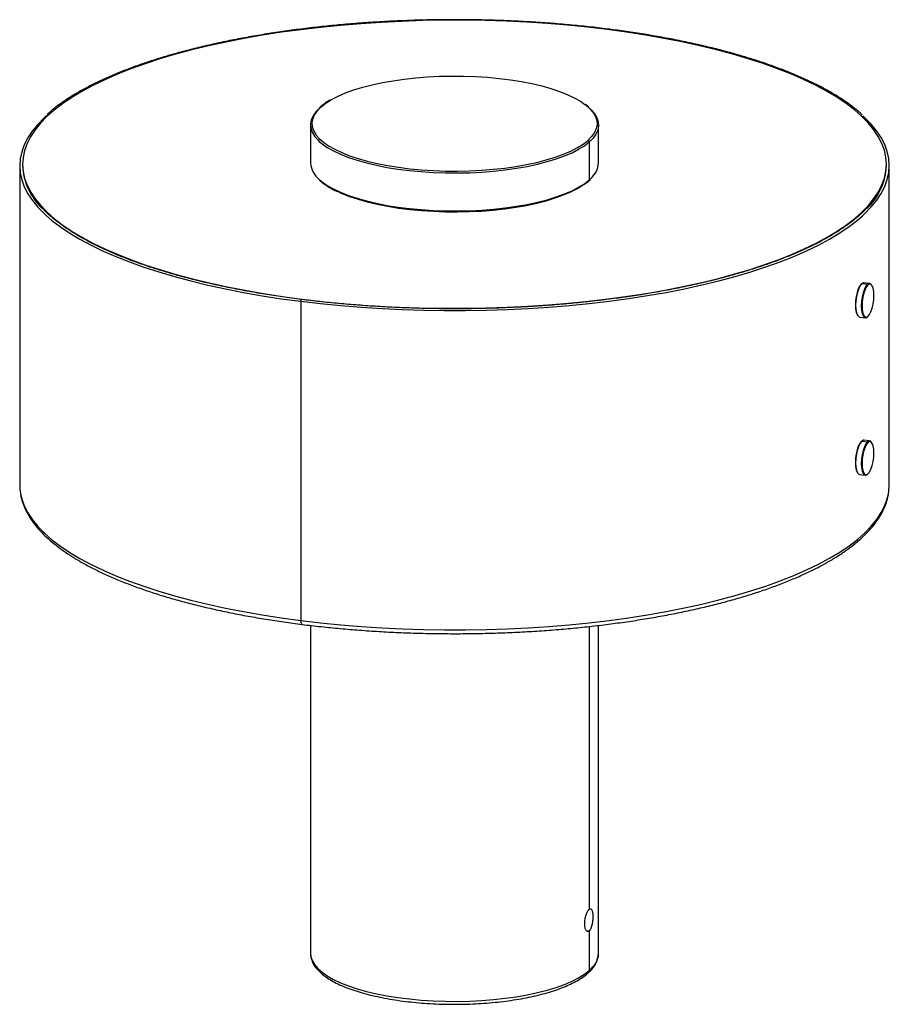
# Paper-space layout '_Dimétrica' of a CAD drawing. Header units: millimetres. Extents: x -151 to 151, y -16 to 326.
import ezdxf

# ---------------------------------------------------------------- set-up
doc = ezdxf.new("R2010")
doc.units = ezdxf.units.MM

psp = doc.layouts.new('_Dimétrica')

# ---------------------------------------------------------------- linework, layer by layer
at = {"color": 7, "linetype": 'Continuous', "lineweight": 25}
for p, q in [((-46.63, 295.19), (-46.99, 294.85)), ((-50, 288.98), (-50, 275.78)), ((50, 275.78), (50, 288.98)), ((46.04, 283.39), (46.3, 283.61)), ((47.2, 283.48), (46.77, 283.08)), ((46.77, 283.08), (46.77, 269.89)), ((-151, 274.83), (-151, 164.05)), ((-150, 275.31), (-150, 274.83)), ((150, 274.83), (150, 275.31)), ((151, 164.05), (151, 274.83)), ((47.2, 270.28), (46.77, 269.89)), ((46.63, 269.57), (47.06, 269.97)), ((141.43, 233.92), (141.25, 233.75)), ((141.43, 233.92), (143.4, 233.67)), ((144.15, 233.97), (142.18, 234.21)), ((143.59, 233.46), (143.4, 233.67)), ((144.94, 233.29), (144.8, 233.49)), ((-53.39, 227.75), (-53.39, 116.97)), ((139.89, 222.99), (140.03, 222.78)), ((140.68, 222.31), (142.65, 222.06)), ((143.59, 222.52), (143.4, 222.36)), ((141.43, 179.23), (141.25, 179.07)), ((141.43, 179.23), (143.4, 178.99)), ((144.15, 179.28), (142.18, 179.53)), ((143.59, 178.77), (143.4, 178.99)), ((144.94, 178.6), (144.8, 178.81)), ((139.89, 168.3), (140.03, 168.1)), ((140.68, 167.62), (142.65, 167.38)), ((143.59, 167.84), (143.4, 167.67)), ((-50, 115.26), (-50, 1.41)), ((46.77, 114.9), (46.77, 16.73)), ((50, 1.41), (50, 115.27)), ((45.83, 9.31), (46.77, 9.19)), ((46.77, 9.19), (46.77, -4.48)), ((-50, 1.49), (-50, 1.41))]:
    psp.add_line(p, q, dxfattribs=at)
at = {"color": 7, "linetype": 'Continuous', "lineweight": 25, "flags": 128}
for points in [[(53.03, 322.08), (46.19, 322.88), (39.24, 323.56), (32.2, 324.14), (25.09, 324.6), (17.91, 324.95), (10.7, 325.18), (3.46, 325.29), (-3.79, 325.29), (-11.03, 325.17), (-18.25, 324.93), (-25.42, 324.58), (-32.53, 324.12), (-39.57, 323.54), (-46.51, 322.84), (-53.35, 322.04), (-60.06, 321.12), (-66.63, 320.1), (-73.04, 318.98), (-79.29, 317.75), (-85.35, 316.42), (-91.21, 315), (-96.86, 313.49), (-102.28, 311.88), (-107.46, 310.19), (-112.39, 308.42), (-117.06, 306.57), (-121.45, 304.65), (-125.56, 302.66), (-129.38, 300.61), (-132.9, 298.49), (-136.1, 296.33), (-138.99, 294.11), (-141.55, 291.85), (-143.79, 289.55), (-145.68, 287.22), (-147.24, 284.86), (-148.45, 282.48), (-149.32, 280.08), (-149.83, 277.67), (-150, 275.25), (-149.82, 272.83), (-149.28, 270.42), (-148.4, 268.03), (-147.17, 265.64), (-145.6, 263.29), (-143.69, 260.96), (-141.44, 258.66), (-138.86, 256.4), (-135.96, 254.19), (-132.74, 252.02), (-129.21, 249.91), (-125.38, 247.86), (-121.25, 245.87), (-116.85, 243.95), (-112.16, 242.11), (-107.22, 240.34), (-102.03, 238.65), (-96.6, 237.05), (-90.94, 235.54), (-85.07, 234.13), (-79, 232.8), (-72.75, 231.58), (-66.33, 230.46), (-59.75, 229.44), (-53.03, 228.54)], [(-53.03, 228.54), (-46.19, 227.74), (-39.24, 227.05), (-32.2, 226.47), (-25.09, 226.01), (-17.91, 225.66), (-10.7, 225.43), (-3.46, 225.32), (3.79, 225.32), (11.03, 225.44), (18.25, 225.68), (25.42, 226.03), (32.53, 226.5), (39.57, 227.08), (46.51, 227.77), (53.35, 228.58), (60.06, 229.49), (66.63, 230.51), (73.04, 231.64), (79.29, 232.86), (85.35, 234.19), (91.21, 235.61), (96.86, 237.13), (102.28, 238.73), (107.46, 240.42), (112.39, 242.19), (117.06, 244.04), (121.45, 245.96), (125.56, 247.95), (129.38, 250.01), (132.9, 252.12), (136.1, 254.29), (138.99, 256.5), (141.55, 258.76), (143.79, 261.06), (145.68, 263.4), (147.24, 265.76), (148.45, 268.14), (149.32, 270.54), (149.83, 272.95), (150, 275.36), (149.82, 277.78), (149.28, 280.19), (148.4, 282.59), (147.17, 284.97), (145.6, 287.33), (143.69, 289.66), (141.44, 291.95), (138.86, 294.21), (135.96, 296.43), (132.74, 298.59), (129.21, 300.7), (125.38, 302.75), (121.25, 304.74), (116.85, 306.66), (112.16, 308.5), (107.22, 310.27), (102.03, 311.96), (96.6, 313.56), (90.94, 315.07), (85.07, 316.49), (79, 317.81), (72.75, 319.03), (66.33, 320.15), (59.75, 321.17), (53.03, 322.08)], [(-43.02, 297.61), (-42.68, 297.81), (-40.4, 298.98), (-37.83, 300.09), (-34.98, 301.12), (-31.89, 302.07), (-28.56, 302.92), (-25.03, 303.68), (-21.32, 304.34), (-17.45, 304.89), (-13.46, 305.33), (-9.37, 305.65), (-5.22, 305.86), (-1.03, 305.94), (3.18, 305.91), (7.35, 305.77), (11.48, 305.5), (15.52, 305.12), (19.45, 304.62), (23.24, 304.02), (26.86, 303.31), (30.29, 302.5), (33.5, 301.59), (36.47, 300.6), (39.18, 299.53), (41.6, 298.39), (43.73, 297.18), (45.27, 296.12)], [(-46.3, 295.28), (-44.65, 296.57), (-43.02, 297.61)], [(-47.13, 294.54), (-48.1, 293.53), (-49.09, 292.15), (-49.72, 290.75), (-49.99, 289.34), (-49.9, 287.92), (-49.45, 286.52), (-48.65, 285.13), (-47.49, 283.77), (-46.95, 283.24)], [(-46.3, 295.28), (-47.62, 293.95), (-48.59, 292.59), (-49.22, 291.2), (-49.49, 289.81), (-49.4, 288.41), (-48.96, 287.01), (-48.16, 285.64), (-48, 285.42)], [(45.27, 296.12), (45.54, 295.92), (47.02, 294.61), (48.16, 293.26), (48.96, 291.88), (49.4, 290.49), (49.49, 289.09), (49.22, 287.69), (48.59, 286.31), (47.62, 284.94), (46.3, 283.61)], [(46.85, 294.8), (47.49, 294.19), (48.65, 292.83), (49.45, 291.44), (49.9, 290.03), (49.99, 288.61), (49.72, 287.2), (49.09, 285.8), (48.1, 284.43), (47.2, 283.48)], [(-141.64, 292.28), (-142.5, 291.49), (-144.74, 289.17), (-146.65, 286.83), (-148.22, 284.45), (-149.44, 282.05), (-150.31, 279.64), (-150.83, 277.21), (-151, 274.78), (-150.82, 272.35), (-150.28, 269.92), (-149.39, 267.51), (-148.15, 265.11), (-146.57, 262.73), (-144.65, 260.39), (-142.38, 258.08), (-141.78, 257.52)], [(141.64, 257.39), (142.5, 258.18), (144.74, 260.5), (146.65, 262.84), (148.22, 265.22), (149.44, 267.62), (150.31, 270.03), (150.83, 272.46), (151, 274.89), (150.82, 277.32), (150.28, 279.75), (149.39, 282.16), (148.15, 284.56), (146.57, 286.94), (144.65, 289.28), (142.38, 291.59), (141.78, 292.15)], [(-48, 285.42), (-47.02, 284.29), (-45.54, 282.98), (-43.73, 281.72), (-41.6, 280.51), (-39.18, 279.36), (-36.47, 278.29), (-33.5, 277.3), (-30.29, 276.4), (-26.86, 275.59), (-23.24, 274.88), (-19.45, 274.28), (-15.52, 273.78), (-11.48, 273.4), (-7.35, 273.13), (-3.18, 272.98), (1.03, 272.95), (5.22, 273.04), (9.37, 273.25), (13.46, 273.57), (17.45, 274.01), (21.32, 274.56), (25.03, 275.21), (28.56, 275.97), (31.89, 276.83), (34.98, 277.78), (37.83, 278.81), (40.4, 279.91), (42.68, 281.09), (44.65, 282.33), (46.04, 283.39)], [(-46.95, 283.24), (-46, 282.44), (-44.17, 281.17), (-42.02, 279.95), (-39.58, 278.79), (-36.84, 277.71), (-33.84, 276.71), (-30.6, 275.8), (-27.13, 274.98), (-23.48, 274.26), (-19.65, 273.65), (-15.68, 273.15), (-11.59, 272.76), (-7.43, 272.5), (-3.21, 272.34), (1.04, 272.31), (5.27, 272.4), (9.47, 272.61), (13.6, 272.94), (17.63, 273.38), (21.53, 273.94), (25.28, 274.6), (28.85, 275.36), (32.21, 276.23), (35.34, 277.19), (38.21, 278.23), (40.81, 279.35), (43.11, 280.53), (45.1, 281.78), (46.77, 283.08)], [(-46.95, 270.04), (-46, 269.24), (-44.17, 267.97), (-42.02, 266.75), (-39.58, 265.59), (-36.84, 264.51), (-33.84, 263.51), (-30.6, 262.6), (-27.13, 261.78), (-23.48, 261.06), (-19.65, 260.45), (-15.68, 259.95), (-11.59, 259.57), (-7.43, 259.3), (-3.21, 259.15), (1.04, 259.11), (5.27, 259.2), (9.47, 259.41), (13.6, 259.74), (17.63, 260.18), (21.53, 260.74), (25.28, 261.4), (28.85, 262.17), (32.21, 263.03), (35.34, 263.99), (38.21, 265.03), (40.81, 266.15), (43.11, 267.34), (45.1, 268.58), (46.77, 269.89)], [(-40.22, 265.69), (-39.18, 265.22), (-36.47, 264.15), (-33.5, 263.16), (-30.29, 262.26), (-26.86, 261.45), (-23.24, 260.74), (-19.45, 260.13), (-15.52, 259.64), (-11.48, 259.26), (-7.35, 258.99), (-3.18, 258.84), (1.03, 258.81), (5.22, 258.9), (9.37, 259.1), (13.46, 259.43), (17.45, 259.87), (21.32, 260.41), (25.03, 261.07), (28.56, 261.83), (31.89, 262.69), (34.98, 263.63), (37.83, 264.66), (40.4, 265.77), (42.68, 266.95), (44.47, 268.06)], [(-141.78, 257.52), (-139.79, 255.8), (-136.87, 253.57), (-133.62, 251.39), (-130.07, 249.27), (-126.21, 247.2), (-122.06, 245.2), (-117.62, 243.27), (-112.91, 241.42), (-107.94, 239.64), (-102.71, 237.94), (-97.24, 236.33), (-91.55, 234.81), (-85.64, 233.38), (-79.53, 232.05), (-73.24, 230.82), (-66.77, 229.69), (-60.15, 228.67), (-53.39, 227.75)], [(-53.39, 227.75), (-46.5, 226.95), (-39.5, 226.25), (-32.42, 225.68), (-25.25, 225.21), (-18.03, 224.86), (-10.77, 224.63), (-3.48, 224.51), (3.82, 224.52), (11.11, 224.64), (18.37, 224.88), (25.59, 225.23), (32.75, 225.7), (39.83, 226.28), (46.82, 226.98), (53.7, 227.79), (60.46, 228.71), (67.07, 229.74), (73.53, 230.87), (79.82, 232.11), (85.92, 233.44), (91.82, 234.88), (97.5, 236.4), (102.96, 238.02), (108.17, 239.72), (113.14, 241.5), (117.84, 243.36), (122.26, 245.3), (126.4, 247.3), (130.24, 249.37), (133.78, 251.49), (137.01, 253.68), (139.92, 255.91), (141.64, 257.39)], [(141.25, 233.75), (140.72, 233.1), (140.22, 232.12), (139.8, 230.87), (139.47, 229.45), (139.27, 227.95), (139.2, 226.48), (139.27, 225.12), (139.47, 223.98), (139.8, 223.14), (139.89, 222.99)], [(141.43, 233.92), (140.89, 233.24), (140.37, 232.22), (139.93, 230.94), (139.6, 229.47), (139.39, 227.92), (139.31, 226.39), (139.39, 224.99), (139.6, 223.81), (139.93, 222.94), (140.37, 222.43), (140.68, 222.31)], [(143.4, 233.67), (142.85, 232.99), (142.34, 231.98), (141.9, 230.69), (141.56, 229.22), (141.35, 227.67), (141.28, 226.14), (141.35, 224.74), (141.56, 223.56), (141.9, 222.69), (142.34, 222.18), (142.85, 222.06), (143.4, 222.36)], [(142.18, 234.21), (141.98, 234.21), (141.43, 233.92)], [(143.59, 233.46), (143.06, 232.8), (142.56, 231.82), (142.14, 230.58), (141.81, 229.16), (141.61, 227.66), (141.54, 226.18), (141.61, 224.83), (141.81, 223.69), (142.14, 222.84), (142.56, 222.35), (143.06, 222.24), (143.59, 222.52)], [(144.8, 233.49), (144.46, 233.85), (143.95, 233.96), (143.4, 233.67)], [(143.59, 222.52), (144.12, 223.18), (144.61, 224.16), (145.04, 225.4), (145.36, 226.82), (145.57, 228.32), (145.64, 229.8), (145.57, 231.15), (145.36, 232.29), (145.04, 233.13), (144.61, 233.63), (144.12, 233.74), (143.59, 233.46)], [(-53.39, 227.75), (-53.37, 227.94), (-53.33, 228.13), (-53.28, 228.28), (-53.21, 228.38), (-53.15, 228.4)], [(141.25, 179.07), (140.72, 178.41), (140.22, 177.43), (139.8, 176.19), (139.47, 174.77), (139.27, 173.27), (139.2, 171.79), (139.27, 170.44), (139.47, 169.3), (139.8, 168.46), (139.89, 168.3)], [(141.43, 179.23), (140.89, 178.56), (140.37, 177.54), (139.93, 176.25), (139.6, 174.79), (139.39, 173.23), (139.31, 171.71), (139.39, 170.31), (139.6, 169.13), (139.93, 168.25), (140.37, 167.74), (140.68, 167.62)], [(143.4, 178.99), (142.85, 178.31), (142.34, 177.29), (141.9, 176.01), (141.56, 174.54), (141.35, 172.99), (141.28, 171.46), (141.35, 170.06), (141.56, 168.88), (141.9, 168.01), (142.34, 167.5), (142.85, 167.38), (143.4, 167.67)], [(142.18, 179.53), (141.98, 179.53), (141.43, 179.23)], [(143.59, 178.77), (143.06, 178.12), (142.56, 177.14), (142.14, 175.89), (141.81, 174.47), (141.61, 172.97), (141.54, 171.5), (141.61, 170.14), (141.81, 169.01), (142.14, 168.16), (142.56, 167.67), (143.06, 167.56), (143.59, 167.84)], [(144.8, 178.81), (144.46, 179.16), (143.95, 179.28), (143.4, 178.99)], [(143.59, 167.84), (144.12, 168.49), (144.61, 169.47), (145.04, 170.72), (145.36, 172.14), (145.57, 173.64), (145.64, 175.11), (145.57, 176.47), (145.36, 177.61), (145.04, 178.45), (144.61, 178.95), (144.12, 179.06), (143.59, 178.77)], [(150.74, 161.09), (150.83, 161.68), (151, 164.05)], [(-150.73, 161.05), (-150.28, 159.14), (-149.39, 156.73), (-148.15, 154.33), (-146.57, 151.95), (-144.65, 149.61), (-142.38, 147.3), (-139.79, 145.02), (-136.87, 142.79), (-133.62, 140.61), (-130.07, 138.49), (-126.21, 136.42), (-122.06, 134.42), (-117.62, 132.49), (-112.91, 130.64), (-107.94, 128.86), (-102.71, 127.16), (-97.24, 125.55), (-91.55, 124.03), (-85.64, 122.6), (-79.53, 121.27), (-73.24, 120.04), (-66.77, 118.91), (-60.15, 117.89), (-53.39, 116.97)], [(-53.39, 116.97), (-46.5, 116.17), (-39.5, 115.47), (-32.42, 114.9), (-25.25, 114.43), (-18.03, 114.08), (-10.77, 113.85), (-3.48, 113.73), (3.82, 113.74), (11.11, 113.86), (18.37, 114.1), (25.59, 114.45), (32.75, 114.92), (39.83, 115.5), (46.82, 116.2), (53.7, 117.01), (60.46, 117.93), (67.07, 118.96), (73.53, 120.09), (79.82, 121.33), (85.92, 122.66), (91.82, 124.1), (97.5, 125.62), (102.96, 127.24), (108.17, 128.94), (113.14, 130.72), (117.84, 132.58), (122.26, 134.52), (126.4, 136.52), (130.24, 138.59), (133.78, 140.71), (137.01, 142.9), (139.92, 145.13), (142.5, 147.4), (144.74, 149.72), (146.65, 152.06), (148.22, 154.44), (149.44, 156.84), (150.31, 159.25), (150.74, 161.09)], [(-53.39, 116.97), (-53.33, 116.26), (-53.15, 115.78), (-52.93, 115.61)], [(-50, 1.41), (-49.9, 0.36), (-49.45, -1.04), (-48.65, -2.43), (-47.49, -3.8), (-46, -5.12), (-44.17, -6.4), (-42.02, -7.62), (-39.58, -8.77), (-36.84, -9.85), (-33.84, -10.85), (-30.6, -11.77), (-27.13, -12.58), (-23.48, -13.3), (-19.65, -13.91), (-15.68, -14.41), (-11.59, -14.8), (-7.43, -15.07), (-3.21, -15.22), (1.04, -15.25), (5.27, -15.16), (9.47, -14.95), (13.6, -14.62), (17.63, -14.18), (21.53, -13.63), (25.28, -12.96), (28.85, -12.2), (32.21, -11.33), (35.34, -10.38), (38.21, -9.34), (40.81, -8.22), (43.11, -7.03), (45.1, -5.78), (46.77, -4.48)]]:
    psp.add_lwpolyline(points, dxfattribs=at)
at = {"color": 7, "linetype": 'Continuous', "lineweight": 25}
for centre, radius, start, end in [((53.36, 322.02), 0.254, 110.4335, 169.2598), ((-46.36, 294.87), 0.413, 81.6065, 130.9081), ((46.22, 283.07), 0.546, 1.0587, 81.7605), ((-128.04, 275.89), 21.98, 182.7419, 225.9706), ((-41.75, 276.49), 8.28, 184.9427, 231.1024), ((42.2, 276.29), 7.82, 309.7626, 356.2663), ((128.1, 275.86), 21.93, 314.0434, 357.3084), ((46.36, 269.88), 0.413, 311.911, 1.2127), ((-134.01, 164.06), 16.99, 180.0278, 190.2275), ((41.97, 1.98), 8.05, 306.6122, 355.9399), ((45.53, -4.5), 1.24, 311.9108, 1.2127)]:
    psp.add_arc(centre, radius, start, end, dxfattribs=at)
for points, knots in [([(53.27, 322.26), (52.14, 322.4), (48.84, 322.8), (43.31, 323.4), (36.65, 324.01), (29.92, 324.52), (23.12, 324.92), (16.27, 325.23), (9.39, 325.42), (2.49, 325.51), (-4.41, 325.5), (-11.3, 325.38), (-18.18, 325.15), (-25.01, 324.82), (-31.79, 324.39), (-38.51, 323.85), (-45.14, 323.21), (-51.68, 322.47), (-58.11, 321.63), (-64.42, 320.7), (-70.6, 319.67), (-76.63, 318.54), (-82.5, 317.33), (-88.19, 316.02), (-93.71, 314.63), (-99.02, 313.16), (-104.13, 311.6), (-109.03, 309.97), (-113.69, 308.27), (-118.12, 306.49), (-122.3, 304.65), (-126.23, 302.75), (-129.9, 300.78), (-133.29, 298.76), (-136.4, 296.69), (-139.17, 294.63), (-140.74, 293.25), (-141.49, 292.59)], [0, 0, 0, 0, 0.015272, 0.044296, 0.073322, 0.102346, 0.13137, 0.160393, 0.189415, 0.218437, 0.24746, 0.276482, 0.305504, 0.334527, 0.36355, 0.392573, 0.421598, 0.450623, 0.479649, 0.508677, 0.537707, 0.566738, 0.595772, 0.624808, 0.653847, 0.682889, 0.711936, 0.740986, 0.770042, 0.799103, 0.82817, 0.857245, 0.886327, 0.915417, 0.944515, 0.973619, 1, 1, 1, 1]), ([(141.61, 292.46), (141.13, 292.9), (139.86, 294.07), (137.46, 295.92), (134.45, 298.01), (131.16, 300.06), (127.59, 302.04), (123.75, 303.97), (119.66, 305.84), (115.32, 307.64), (110.74, 309.37), (105.92, 311.02), (100.89, 312.61), (95.64, 314.11), (90.2, 315.53), (84.57, 316.87), (78.76, 318.12), (72.78, 319.27), (66.66, 320.34), (60.5, 321.29), (56.01, 321.91), (53.62, 322.21), (53.27, 322.26)], [0, 0, 0, 0, 0.0323391, 0.0858307, 0.1393348, 0.1928358, 0.2463269, 0.2998053, 0.3532701, 0.4067217, 0.4601609, 0.5135889, 0.5670067, 0.6204157, 0.6738167, 0.7272109, 0.7805992, 0.8339822, 0.8873607, 0.9407353, 0.9912972, 1, 1, 1, 1]), ([(-43.29, 297.56), (-43.29, 297.56), (-44.01, 297.17), (-45.17, 296.38), (-46.16, 295.57), (-46.63, 295.19)], [0, 0, 0, 0, 0.006458, 0.522421, 1, 1, 1, 1]), ([(46.68, 295.11), (46.52, 295.27), (46.2, 295.58), (45.77, 295.88), (45.54, 296.04)], [0, 0, 0, 0, 0.48389, 1, 1, 1, 1]), ([(-46.78, 269.74), (-46.59, 269.55), (-45.94, 268.94), (-45, 268.24), (-44.17, 267.75), (-44, 267.65)], [0, 0, 0, 0, 0.255817, 0.848835, 1, 1, 1, 1]), ([(-44, 267.65), (-43.53, 267.35), (-42.46, 266.68), (-41.16, 266.06), (-40.44, 265.71)], [0, 0, 0, 0, 0.441078, 1, 1, 1, 1]), ([(44.73, 268.12), (44.88, 268.22), (45.61, 268.68), (46.18, 269.18), (46.63, 269.57)], [0, 0, 0, 0, 0.203649, 1, 1, 1, 1]), ([(-53.15, 228.4), (-54.27, 228.55), (-57.54, 228.97), (-62.86, 229.74), (-69.05, 230.75), (-75.09, 231.85), (-80.98, 233.04), (-86.69, 234.32), (-92.22, 235.68), (-97.56, 237.13), (-102.69, 238.66), (-107.6, 240.26), (-112.28, 241.94), (-116.73, 243.68), (-120.93, 245.49), (-124.88, 247.36), (-128.56, 249.29), (-131.97, 251.27), (-135.1, 253.3), (-137.95, 255.36), (-140.49, 257.47), (-142.31, 259.15), (-143.17, 260.12), (-143.4, 260.37)], [0, 0, 0, 0, 0.026507, 0.076879, 0.127251, 0.17762, 0.227985, 0.278345, 0.328701, 0.379051, 0.429394, 0.479729, 0.530055, 0.580372, 0.630678, 0.680971, 0.731251, 0.781517, 0.83177, 0.88201, 0.932243, 0.982476, 1, 1, 1, 1]), ([(143.42, 260.39), (142.97, 259.91), (141.85, 258.7), (139.72, 256.81), (137.09, 254.71), (134.15, 252.65), (130.93, 250.64), (127.43, 248.68), (123.67, 246.77), (119.64, 244.92), (115.36, 243.13), (110.84, 241.41), (106.08, 239.75), (101.1, 238.17), (95.91, 236.67), (90.51, 235.25), (84.92, 233.91), (79.16, 232.66), (73.22, 231.49), (67.13, 230.42), (60.9, 229.45), (54.54, 228.56), (48.07, 227.78), (41.49, 227.1), (34.83, 226.51), (28.09, 226.03), (21.3, 225.66), (14.46, 225.38), (7.59, 225.21), (0.7, 225.15), (-6.19, 225.19), (-13.07, 225.34), (-19.91, 225.59), (-26.72, 225.95), (-33.47, 226.41), (-40.15, 226.97), (-46.72, 227.63), (-51.01, 228.15), (-53.15, 228.4)], [0, 0, 0, 0, 0.018814, 0.046819, 0.074811, 0.1028, 0.130789, 0.158783, 0.186783, 0.214791, 0.242806, 0.270827, 0.298855, 0.326888, 0.354926, 0.382969, 0.411015, 0.439065, 0.467118, 0.495173, 0.523231, 0.55129, 0.579351, 0.607413, 0.635477, 0.663541, 0.691606, 0.719672, 0.747738, 0.775804, 0.803871, 0.831937, 0.860004, 0.88807, 0.916135, 0.9442, 0.972264, 1, 1, 1, 1]), ([(-150.69, 160.73), (-150.68, 160.65), (-150.57, 159.76), (-150.06, 158.08), (-149.16, 155.69), (-147.9, 153.33), (-146.34, 150.99), (-144.46, 148.67), (-142.28, 146.4), (-139.78, 144.16), (-136.99, 141.97), (-133.91, 139.83), (-130.55, 137.75), (-126.92, 135.73), (-123.02, 133.78), (-118.87, 131.9), (-114.48, 130.08), (-109.85, 128.35), (-104.99, 126.68), (-99.92, 125.1), (-94.64, 123.6), (-89.16, 122.18), (-83.5, 120.85), (-77.67, 119.61), (-71.68, 118.46), (-65.53, 117.41), (-59.29, 116.45), (-55.04, 115.89), (-52.93, 115.61)], [0, 0, 0, 0, 0.003943, 0.042081, 0.080484, 0.119287, 0.158533, 0.198182, 0.238143, 0.278313, 0.318599, 0.358932, 0.399264, 0.439569, 0.479836, 0.520064, 0.560251, 0.600402, 0.640518, 0.680604, 0.720663, 0.760699, 0.800714, 0.840711, 0.880692, 0.920661, 0.960617, 1, 1, 1, 1]), ([(-52.93, 115.61), (-51.79, 115.47), (-48.5, 115.07), (-42.98, 114.47), (-36.33, 113.86), (-29.6, 113.36), (-22.81, 112.95), (-15.98, 112.66), (-9.11, 112.46), (-2.22, 112.38), (4.67, 112.39), (11.55, 112.52), (18.41, 112.75), (25.23, 113.08), (32, 113.52), (38.7, 114.07), (45.31, 114.71), (51.84, 115.46), (58.26, 116.3), (64.55, 117.25), (70.72, 118.29), (76.73, 119.42), (82.59, 120.65), (88.27, 121.96), (93.77, 123.36), (99.08, 124.85), (104.18, 126.42), (109.07, 128.07), (113.73, 129.79), (118.16, 131.59), (122.35, 133.46), (126.28, 135.4), (129.95, 137.4), (133.36, 139.47), (136.49, 141.6), (139.34, 143.79), (141.89, 146.03), (144.15, 148.32), (146.1, 150.66), (147.73, 153.05), (149.05, 155.46), (150.01, 157.89), (150.55, 159.67), (150.67, 160.64), (150.69, 160.78)], [0, 0, 0, 0, 0.01291, 0.037447, 0.061982, 0.086514, 0.111043, 0.13557, 0.160095, 0.18462, 0.209144, 0.233669, 0.258193, 0.282719, 0.307247, 0.331776, 0.356308, 0.380844, 0.405383, 0.429927, 0.454477, 0.479034, 0.503598, 0.528171, 0.552754, 0.577348, 0.601956, 0.626579, 0.65122, 0.67588, 0.700562, 0.725269, 0.750001, 0.774761, 0.799546, 0.824352, 0.849166, 0.873959, 0.89869, 0.923303, 0.947729, 0.971906, 0.9958, 1, 1, 1, 1]), ([(46.77, 9.19), (46.75, 9.17), (46.7, 9.13), (46.63, 9.09), (46.56, 9.05), (46.49, 9.02), (46.42, 9), (46.35, 8.99), (46.28, 8.99), (46.14, 9.01), (45.94, 9.11), (45.69, 9.4), (45.48, 9.82), (45.33, 10.37), (45.23, 11.01), (45.2, 11.73), (45.23, 12.49), (45.33, 13.27), (45.48, 14.04), (45.69, 14.77), (45.94, 15.43), (46.16, 15.9), (46.35, 16.22), (46.49, 16.43), (46.63, 16.6), (46.72, 16.69), (46.77, 16.73)], [0, 0, 0, 0, 0.015655, 0.031208, 0.046695, 0.062153, 0.077622, 0.093137, 0.108737, 0.124457, 0.187093, 0.249692, 0.312221, 0.374765, 0.437358, 0.49981, 0.562417, 0.624966, 0.687476, 0.750157, 0.812696, 0.875426, 0.906778, 0.93779, 0.968764, 1, 1, 1, 1]), ([(46.77, 16.73), (46.79, 16.75), (46.84, 16.79), (46.91, 16.84), (46.97, 16.88), (47.04, 16.91), (47.1, 16.93), (47.17, 16.94), (47.23, 16.94), (47.35, 16.92), (47.51, 16.83), (47.7, 16.55), (47.85, 16.13), (47.96, 15.59), (48.02, 14.96), (48.04, 14.24), (48.02, 13.47), (47.96, 12.69), (47.85, 11.91), (47.7, 11.18), (47.52, 10.51), (47.33, 10.03), (47.17, 9.71), (47.04, 9.5), (46.91, 9.32), (46.82, 9.24), (46.77, 9.19)], [0, 0, 0, 0, 0.015654, 0.0312052, 0.0466905, 0.0621475, 0.0776139, 0.0931272, 0.1087248, 0.1244435, 0.1870695, 0.249681, 0.3121908, 0.3747429, 0.4373492, 0.4997876, 0.5624128, 0.6249542, 0.687458, 0.7501477, 0.8126792, 0.8754133, 0.9067689, 0.9377844, 0.9687608, 1, 1, 1, 1]), ([(-49.99, 1.51), (-49.97, 1.04), (-49.93, 0.07), (-49.48, -1.36), (-48.75, -2.77), (-47.71, -4.14), (-46.36, -5.48), (-44.7, -6.77), (-42.75, -8.01), (-40.52, -9.18), (-38.04, -10.27), (-35.33, -11.28), (-32.4, -12.21), (-29.27, -13.05), (-25.96, -13.79), (-22.5, -14.45), (-18.89, -15.01), (-15.17, -15.47), (-11.35, -15.83), (-7.46, -16.08), (-3.53, -16.23), (0.42, -16.27), (4.38, -16.2), (8.3, -16.03), (12.17, -15.76), (15.97, -15.38), (19.66, -14.9), (23.24, -14.32), (26.67, -13.65), (29.93, -12.88), (33.01, -12.02), (35.89, -11.08), (38.54, -10.06), (40.96, -8.96), (43.13, -7.78), (44.94, -6.6), (45.92, -5.79), (46.36, -5.43)], [0, 0, 0, 0, 0.025096, 0.051218, 0.077807, 0.105328, 0.133825, 0.162986, 0.192427, 0.221867, 0.251211, 0.280445, 0.309582, 0.338639, 0.367632, 0.396574, 0.425478, 0.454353, 0.483205, 0.512042, 0.540867, 0.569688, 0.598506, 0.627327, 0.656154, 0.684991, 0.713843, 0.742717, 0.77162, 0.80056, 0.829547, 0.858594, 0.887719, 0.916939, 0.946274, 0.975737, 1, 1, 1, 1]), ([(46.36, -5.43), (46.62, -5.19), (47.37, -4.5), (48.39, -3.3), (49.3, -1.81), (49.83, -0.28), (50.04, 0.83), (49.99, 1.41), (49.98, 1.48)], [0, 0, 0, 0, 0.11571, 0.337351, 0.555763, 0.766983, 0.969895, 1, 1, 1, 1])]:
    psp.add_open_spline(points, degree=3, knots=knots, dxfattribs=at)

doc.saveas('drawing.dxf')
